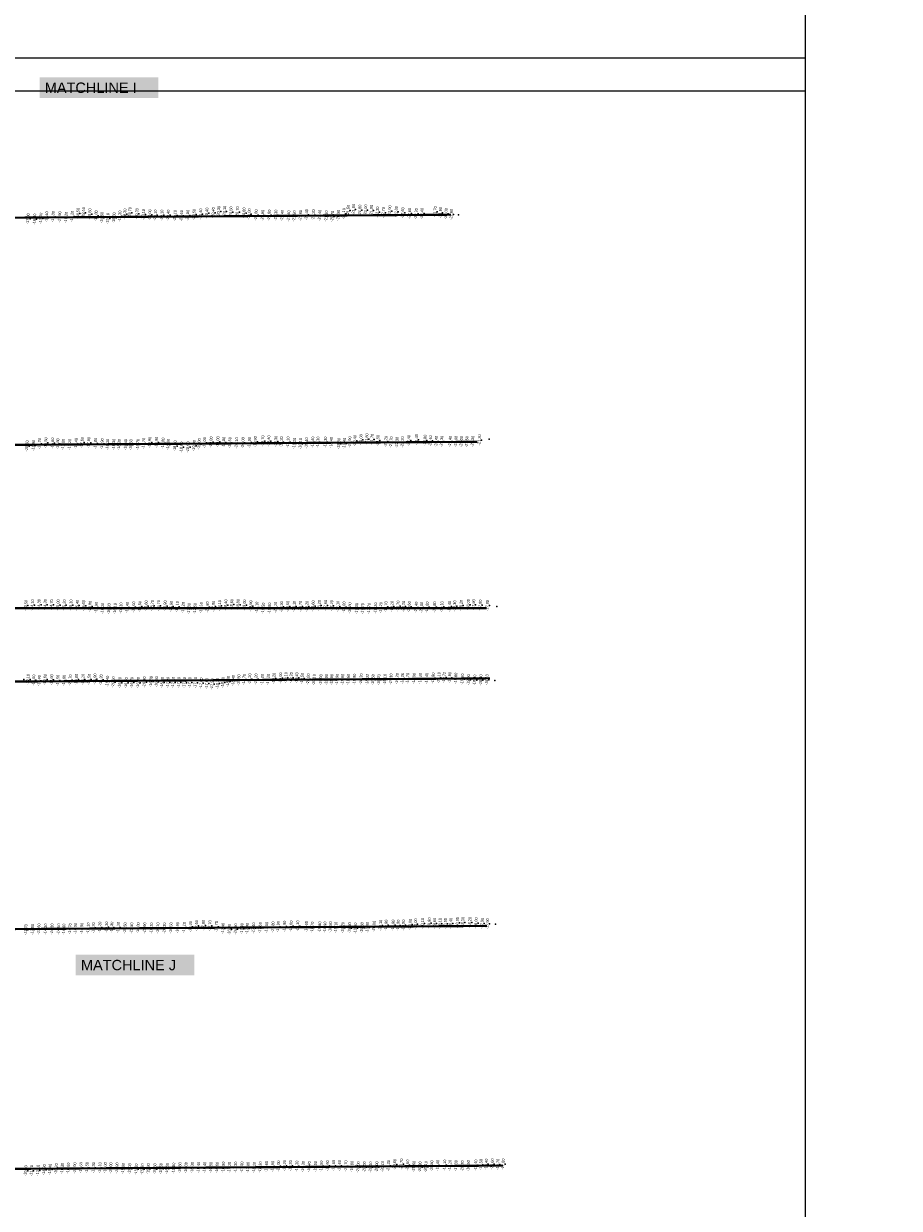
# Model space of a CAD drawing. Header units: feet. Extents: x 850675 to 1077306, y 463961 to 606658.
# Tile 51 of 77: x 946386 to 950436, y 556047 to 561523. Entities that reach past the tile are written whole.
import ezdxf
from ezdxf.enums import TextEntityAlignment as Align

# ---------------------------------------------------------------- set-up
doc = ezdxf.new("R2010")
doc.units = ezdxf.units.FT
doc.header["$MEASUREMENT"] = 0
doc.header["$XCLIPFRAME"] = 0
doc.header["$PDSIZE"] = 100
doc.linetypes.add('DASHED', pattern=[0.75, 0.5, -0.25])
for name, color, linetype in [('ELEV8', 7, 'Continuous'), ('MATCHLINE', 7, 'DASHED'), ('Plan', 150, 'Continuous'), ('POINTS8', 7, 'Continuous')]:
    doc.layers.add(name, color=color, linetype=linetype)
doc.layers.add('MrSID', color=251, linetype='Continuous', transparency=0.2)
doc.styles.add('MM-STANDARD', font='txt', dxfattribs={"height": 1})
doc.styles.get("Standard").update_dxf_attribs({"font": 'simplex.shx'})
picture_1 = doc.add_image_def('image3.sid', size_in_pixel=(6317, 6971))
picture_2 = doc.add_image_def('image8.sid', size_in_pixel=(6313, 6971))
picture_3 = doc.add_image_def('image11.jpg', size_in_pixel=(1570, 944))

msp = doc.modelspace()

# ---------------------------------------------------------------- linework, layer by layer
at = {"layer": 'MATCHLINE', "color": 1, "const_width": 1, "flags": 128}
for points in [[(963828.314, 561227.6358), (899094.3378, 561227.6358)], [(963828.314, 557171.8257), (899094.3378, 557171.8257)]]:
    msp.add_lwpolyline(points, dxfattribs=at)
at = {"layer": 'Plan', "const_width": 10}
for points in [[(945338.6, 560619.93), (948362.9995, 560640.1877)], [(945480.06, 559570.45), (948483.778, 559590.578)], [(945522.72, 558821.66), (948527.5857, 558821.66)], [(945542.38, 558476.61), (948542.8426, 558496.7161)], [(945528.54, 557332.28), (948529.0026, 557352.3862)], [(945506.98, 556223.71), (948603.4762, 556244.4506)]]:
    msp.add_lwpolyline(points, dxfattribs=at)
at = {"layer": 'POINTS8', "color": 250, "linetype": 'Continuous', "lineweight": 0, "transparency": 33554687}
for p in [(946415.92, 560620.56, -17), (946446.15, 560619.03, -16.8), (946474.62, 560623.4, -17), (946501.7, 560629.56, -17.4), (946532, 560630.97, -18), (946562.28, 560629.22, -17.9), (946592.26, 560627.81, -18.2), (946619.9, 560632.53, -18.2), (946646.63, 560645.11, -18.5), (946672.56, 560648.94, -18.5), (946701.56, 560643.11, -18.5), (946730.44, 560634.42, -18.8), (946757.44, 560626.42, -18.8), (946784.38, 560622, -19.1), (946813.39, 560625.12, -19.3), (946840.27, 560633.24, -19.3), (946863.36, 560642.59, -19.3), (946886.57, 560648.97, -19.7), (946918.87, 560644.14, -20.2), (946949.13, 560640.52, -20.1), (946978.72, 560639.03, -20), (947004.12, 560637.68, -20.1), (947034.77, 560637.47, -20.1), (947064.07, 560637.46, -20.4), (947095.62, 560636.17, -21.1), (947125.7, 560635.08, -21.6), (947154.18, 560637.21, -20.8), (947183.65, 560640.73, -20.5), (947213.83, 560643.04, -20.4), (947242.88, 560646.86, -20.4), (947272.15, 560648.56, -20.4), (947297.63, 560654.7, -20.3), (947324.83, 560655.61, -20.1), (947354, 560652.52, -20.5), (947384.41, 560652.25, -20.7), (947414.67, 560647.47, -20.6), (947438.86, 560642.91, -21), (947470.33, 560638.45, -20.8), (947500.91, 560637.04, -20.9), (947531.16, 560637.57, -20.8), (947561.73, 560637.5, -21.3), (947591.49, 560636.49, -21.4), (947621.53, 560633.65, -21.4), (947647.04, 560633.65, -21.5), (947675.7, 560636.51, -21.6), (947704.12, 560640.09, -21.4), (947735.16, 560638.83, -21.2), (947764.84, 560637.19, -21.4), (947795.15, 560633.39, -21.3), (947823.04, 560632.52, -20.7), (947850.76, 560636.99, -20.5), (947875.77, 560644.54, -21.1), (947896.35, 560660, -21.5), (947921.34, 560663.83, -21.8), (947950.47, 560660.51, -21.8), (947976.98, 560661.14, -22), (948003.54, 560660.06, -21.9), (948031.96, 560651.96, -22.3), (948059.2, 560649.58, -22.7), (948088.73, 560657.13, -22.9), (948118.78, 560653.73, -22.8), (948148.6, 560648.41, -22.6), (948180.12, 560645.55, -22.6), (948210.84, 560644.12, -22.2), (948237.78, 560645.32, -22.4), (948298.53, 560653.19, -21.7), (948323.35, 560649.52, -21.6), (948349.24, 560644.51, -22), (948373.51, 560641.25, -22.6), (948397.82, 560639.08, -23.1), (946441.44, 559573.4, -15.9), (946468.6, 559581.29, -16.2), (946497.8, 559585.08, -16.5), (946529.13, 559583.78, -16.6), (946553.15, 559580.4, -16.8), (946578.43, 559577.55, -17), (946608.2, 559578.03, -17.1), (946637.52, 559581.72, -17.4), (946665.88, 559586.6, -17.6), (946696.48, 559586.43, -17.9), (946727.88, 559582.93, -17.8), (946758.48, 559580.48, -17.9), (946783.48, 559578.25, -18.1), (946812.17, 559578.28, -18.3), (946837.11, 559577.29, -18.3), (946867.05, 559577.04, -18.4), (946891.38, 559576.06, -18.6), (946923.35, 559577.86, -18.7), (946950.18, 559582.9, -18.7), (946978.53, 559587.39, -18.9), (947009.97, 559587.59, -18.9), (947040.2, 559583.45, -18.8), (947064.27, 559577.75, -18.8), (947207.54, 559580.06, -19), (947232.18, 559585.67, -19), (947262.42, 559588.8, -19), (947293.58, 559589.68, -19), (947320.57, 559587.83, -18.8), (947348.83, 559585.64, -19.5), (947380.11, 559584.75, -20.1), (947409.75, 559585.42, -20), (947439.38, 559586.71, -19.9), (947467.04, 559590.16, -19.9), (947501.16, 559593.6, -19.7), (947528.94, 559593.87, -19.4), (947561.55, 559592.2, -19.3), (947587.25, 559589.46, -19.2), (947618.2, 559588.5, -19.1), (947647.29, 559583.17, -18.2), (947675.31, 559581.47, -18.1), (947703.65, 559584.63, -18.4), (947732.27, 559588.36, -18.4), (947756.52, 559588.19, -18.3), (947790.9, 559588.3, -18.3), (947818.26, 559586.68, -18.4), (947852.96, 559581.73, -18.5), (947878.62, 559583.13, -19.4), (947903.61, 559588.98, -19.9), (947926.96, 559595.46, -20.4), (947955.27, 559599.4, -21), (947982.46, 559603.11, -21.6), (948006.92, 559601.15, -21.7), (948033.65, 559596.01, -21.5), (948070.42, 559591.87, -21.2), (948095.26, 559588.84, -21.7), (948122.27, 559587.03, -22.3), (948147.21, 559589.13, -22.2), (948176.5, 559595.85, -22.4), (948212.53, 559600.14, -21.4), (948251.59, 559597.2, -20.8), (948276.88, 559594.32, -20.4), (948304.09, 559591.7, -20.4), (948329.05, 559592.04, -20.3), (948368.26, 559591.96, -21.4), (948394.93, 559591.61, -21.9), (948419.84, 559590.85, -22), (948445.4, 559590.49, -21.5), (948472.25, 559592.36, -21.3), (948503.4, 559598.68, -21.3), (948539.12, 559602.23, -21.3), (946411.16, 559570.51, -15.5), (947095.63, 559571.01, -18.9), (947125.41, 559565.04, -18.8), (947155.62, 559565.65, -18.9), (947184.02, 559572.31, -19), (946405.92, 558833.9, -13.5), (946435.74, 558835.75, -14.1), (946466.45, 558836.9, -14.3), (946495.02, 558836.99, -14.3), (946524.29, 558836.2, -14.7), (946554.59, 558835.69, -15), (946583.07, 558835.31, -15.2), (946614.18, 558835.09, -15.3), (946643.47, 558834.03, -15.4), (946673.13, 558832.11, -15.6), (946702.7, 558829.16, -15.8), (946731.36, 558824.43, -15.9), (946760.49, 558820.04, -16.1), (946789.99, 558817.95, -16.2), (946818.17, 558819.09, -16.1), (946845.42, 558821.3, -16.3), (946874.74, 558824.29, -16.4), (946903.99, 558826.39, -16.6), (946932.56, 558828.45, -16.5), (946961.48, 558831.02, -16.6), (946990.36, 558832.72, -16.7), (947019.47, 558832.4, -16.7), (947049.37, 558830.89, -16.9), (947077.97, 558829.1, -16.9), (947105.54, 558827.53, -17.1), (947133.52, 558823.59, -17.2), (947160.32, 558818.9, -17.3), (947188.05, 558819.33, -17.5), (947216.84, 558822.9, -17.5), (947245.16, 558826.03, -17.6), (947273.28, 558829.45, -17.9), (947301.75, 558832.72, -18.1), (947329.9, 558835.73, -18.4), (947358.12, 558837.74, -18.6), (947387, 558837.39, -18.8), (947416.73, 558835.22, -19), (947445.38, 558831.19, -18.9), (947473.86, 558825.08, -19.1), (947503.35, 558820.62, -19.5), (947532.55, 558820.85, -19.8), (947559.91, 558824.65, -20.1), (947587.82, 558827.14, -20.3), (947616.87, 558829.03, -20.5), (947646.94, 558829.55, -20.1), (947675.53, 558829.15, -19.7), (947705.35, 558829.28, -19.2), (947733.78, 558830.99, -18.6), (947762.61, 558832.94, -18.2), (947791.57, 558833.66, -17.6), (947819.83, 558832.24, -17.2), (947848.76, 558829.51, -17.1), (947877.01, 558825.77, -17), (947903.72, 558822.01, -16.8), (947935.53, 558818.81, -17.3), (947963.45, 558818.47, -17.7), (947993.06, 558819.48, -17.7), (948023, 558821.18, -18.2), (948047, 558823.45, -18.2), (948070.95, 558826.78, -18.7), (948098.94, 558828.97, -19.1), (948126.98, 558829.98, -19.7), (948152.17, 558829.07, -20.2), (948178.66, 558827.34, -20.6), (948210.97, 558825.15, -20.4), (948235.88, 558824.69, -20), (948261.6, 558825.55, -19.6), (948295.84, 558826.31, -19.8), (948329.67, 558827, -19.1), (948364.9, 558828.59, -18.4), (948388.96, 558830.53, -18.3), (948419.13, 558834.26, -18.2), (948451.99, 558836.98, -18), (948476.59, 558836.24, -17.9), (948507.35, 558834.7, -17.8), (948540.16, 558832.98, -17.8), (948574.01, 558829.77, -17.9), (946386.73, 558490.93, -13.5), (946415.66, 558490.99, -14.1), (946441.84, 558488.1, -14.5), (946467.81, 558485.44, -14.4), (946494.64, 558491, -14.6), (946524.96, 558489.51, -14.6), (946553.69, 558487.55, -14.5), (946582.28, 558487.08, -14.6), (946610.81, 558488.68, -14.7), (946639.11, 558491.25, -14.8), (946669.73, 558491.63, -15.1), (946698.51, 558492.07, -15.5), (946724.94, 558493.34, -15.9), (946753.34, 558489.48, -16.2), (946782.59, 558483.01, -16.4), (946809.81, 558479.48, -16.6), (946895.65, 558477.21, -16.7), (946953.88, 558479.25, -16.9), (946984.64, 558481.65, -16.8), (947010.1, 558480.57, -16.8), (947036.09, 558477.43, -16.9), (947062.62, 558477.56, -17), (947086.98, 558478.27, -17.1), (947112.72, 558477.31, -17.2), (947163.61, 558477.49, -17.3), (947316.51, 558477.5, -18.3), (947341.33, 558482.19, -18.3), (947364.97, 558486.46, -18.4), (947390.62, 558489.1, -18.5), (947415.28, 558491.39, -18.7), (947440.95, 558493.42, -19.2), (947470.13, 558493.26, -19.2), (947499.26, 558491.65, -19.2), (947526.44, 558491.49, -19.2), (947553.11, 558496.76, -19.2), (947583.39, 558497.77, -19), (947608.36, 558499.5, -19.1), (947632.67, 558499.18, -19.2), (947658.32, 558498.83, -19.4), (947683.65, 558496.27, -19.5), (947711.57, 558493.09, -20), (947738.63, 558490.38, -20.1), (947769.66, 558489.87, -19.9), (947795.52, 558491.09, -19.9), (947820.17, 558491.01, -19.9), (947845.29, 558491.98, -19.9), (947870.92, 558491.33, -19.9), (947896.91, 558491.74, -19.6), (947925.68, 558492.28, -18.9), (947956.38, 558493.29, -18.2), (947984.919, 558491.0843, -18.3246), (948011.31, 558489.95, -18.5), (948038.02, 558489.6, -18.7), (948066.64, 558491.05, -19.1), (948094.65, 558493.13, -19.3), (948122.93, 558495.14, -19.2), (948147.2894, 558495.8762, -18.2649), (948171.49, 558495.84, -18.7), (948201.19, 558495.94, -18.9), (948229.91, 558496.02, -19.2), (948259.6, 558496.3, -19.4), (948289.32, 558497.59, -19.8), (948316.1, 558499.67, -20.1), (948340.3986, 558500.7705, -19.7236), (948365.94, 558499.9, -19.9), (948394.3, 558496.87, -19.8), (948424.35, 558492.75, -19.5), (948452.71, 558489.58, -19), (948481.44, 558488.09, -18.9), (948509.76, 558488.72, -18.8), (948537.75, 558489.65, -18.1), (948565.59, 558486.71, -17.7), (946839.79, 558476.59, -16.2), (946869.5, 558475.74, -16.7), (946925.01, 558476.69, -16.9), (947138.6, 558476.83, -17.3), (947189.84, 558476.39, -17.4), (947216.39, 558474.24, -17.6), (947242.53, 558472.54, -17.8), (947267.3, 558470.03, -17.9), (947292.43, 558473.13, -18.1), (946405.67, 557334, -11.7), (946436.46, 557335.56, -12.8), (946465.71, 557337.65, -13.6), (946496.87, 557336.99, -14.3), (946526.59, 557337.5, -14.3), (946557.04, 557337.34, -14.5), (946581.5, 557336.71, -14.6), (946610.19, 557338.74, -14.7), (946634.89, 557340.1, -14.9), (946664.32, 557340.8, -14.9), (946694.22, 557341.63, -15.1), (946718.24, 557343.12, -15.2), (946747.68, 557345.85, -15.2), (946778.77, 557346.48, -15.3), (946803.01, 557345.87, -15.3), (946833.11, 557344.73, -15.3), (946864.46, 557342.43, -15.5), (946894.86, 557342.01, -15.8), (946924.78, 557342.81, -15.8), (946955.2, 557342.1, -15.9), (946986.25, 557341.72, -16.1), (947015.65, 557342.72, -16.1), (947046.65, 557342.08, -16.3), (947076.55, 557342.58, -16.5), (947107.52, 557343.7, -16.9), (947138.03, 557344.79, -17.1), (947167.37, 557348.35, -17.4), (947195.23, 557353, -17.6), (947226.62, 557354.22, -17.8), (947256.81, 557352.26, -17.7), (947286.75, 557348.46, -17.7), (947317.18, 557340.95, -17.4), (947346.8, 557335.37, -16.9), (947375.68, 557337.52, -16.9), (947405.15, 557338.96, -17.4), (947429.7, 557340.75, -17.4), (947458.42, 557342.16, -17.4), (947489.59, 557343.67, -17.6), (947519.17, 557344.93, -17.8), (947548.41, 557346.96, -17.8), (947572.79, 557348.6, -17.9), (947601.76, 557350.39, -17.9), (947632.6, 557350.79, -18), (947662.86, 557351.13, -18.1), (947702.98, 557348.41, -18.6), (947730.21, 557345.86, -18.7), (947764.61, 557346.42, -18.8), (947788.84, 557346.24, -18.9), (947813.94, 557347.25, -18.8), (947839.28, 557345.65, -19.1), (947871.94, 557343.99, -19.2), (947902.74, 557342.74, -19.3), (947929.77, 557341.55, -19.5), (947960.25, 557343.38, -19.8), (947985.1, 557344.93, -19.8), (948015.82, 557350.19, -20), (948046.26, 557354.88, -20.1), (948071.7, 557355.14, -19.9), (948103.8, 557355.23, -19.9), (948127.81, 557355.11, -19.9), (948151.9, 557355.66, -19.9), (948183.12, 557358.99, -20), (948208.06, 557360.77, -20), (948240.18, 557363, -20.1), (948271.35, 557364.97, -19.9), (948295.91, 557363.2, -19.6), (948320.9, 557362.61, -19.1), (948345.85, 557362.31, -18.5), (948370.85, 557363.54, -18.4), (948401.45, 557366.85, -18.3), (948426.9, 557367.69, -18.3), (948459.2, 557367.75, -18.2), (948488.07, 557365.37, -18), (948515.96, 557363.64, -17.9), (948540.7, 557361.38, -17.9), (948568, 557361.16, -18.2), (946601.77, 556231.95, -16), (946631.81, 556232.89, -15.9), (946660.38, 556233.88, -15.6), (946688.63, 556234.27, -15.5), (946718.37, 556233.96, -15.3), (946747.66, 556233.66, -15.1), (946772.98, 556233.69, -15), (946798.68, 556232.96, -15), (946827.06, 556232.88, -14.9), (947118.12, 556233.35, -15.8), (947146.51, 556234.1, -16), (947175.24, 556234.87, -16.3), (947203.89, 556235.78, -16.4), (947232.47, 556235.78, -16.4), (947261.26, 556235.24, -16.5), (947290.16, 556235.29, -16.6), (947318.89, 556236.53, -16.9), (947346.9, 556235.79, -17.1), (947375.52, 556236.61, -17.3), (947404.44, 556236.99, -17.5), (947433.05, 556235.86, -17.8), (947461.88, 556235.67, -18.1), (947489.74, 556236.92, -18.3), (947517.88, 556239.1, -18.6), (947546.88, 556240.04, -18.9), (947573.98, 556241.66, -19), (947601.49, 556244, -19.2), (947629.32, 556243.1, -19.2), (947659.07, 556241.19, -19.3), (947688.1, 556239.3, -19.3), (947716.06, 556238.38, -19.4), (947744.68, 556239.45, -19.5), (947772.19, 556241.13, -19.5), (947800.31, 556242.96, -19.6), (947828.68, 556244.06, -19.6), (947856.29, 556243.69, -19.6), (947885.12, 556242.16, -19.7), (947913.91, 556239.57, -19.8), (947942.91, 556237.63, -20), (947971.2, 556237.13, -20), (947999.95, 556236.84, -20), (948028.17, 556237.89, -20), (948055.47, 556239.87, -20.1), (948082.93, 556243.5, -20.3), (948111.45, 556248.87, -20.6), (948142.4, 556250.6, -20.7), (948171.19, 556246.07, -20.6), (948200.08, 556240.41, -20.6), (948228.68, 556237.41, -20.3), (948255.19, 556239.24, -20.1), (948282.65, 556242.26, -19.8), (948310.04, 556244.37, -19.4), (948342.35, 556245.79, -19.1), (948367, 556244.93, -18.1), (948395.07, 556243.27, -17.3), (948424.47, 556241.85, -16.7), (948452.1, 556243.17, -16.5), (948486.37, 556246.2, -16.4), (948510.33, 556248.6, -16.5), (948535.23, 556250.36, -16.4), (948562.8, 556251.22, -16.6), (948588.83, 556250.09, -16.7), (948613.25, 556250.59, -17), (946404.88, 556219.83, -10.6), (946431.74, 556220.25, -11.8), (946461.71, 556222.24, -13.1), (946490.24, 556224.49, -14.3), (946517.54, 556226.66, -15.4), (946546.1, 556229.19, -16.2), (946574.03, 556231.47, -16.3), (946856.05, 556231.28, -15), (946885.91, 556229.21, -15), (946916.05, 556227.45, -15.1), (946944.06, 556227.77, -15.2), (946971.92, 556228.79, -15.3), (947002.28, 556228.59, -15.5), (947030.78, 556229.64, -15.5), (947059.05, 556230.55, -15.6), (947089.16, 556231.8, -15.8)]:
    msp.add_point(p, dxfattribs=at)

# ---------------------------------------------------------------- texts
at = {"layer": 'ELEV8', "color": 18, "true_color": 0x000000, "transparency": 33554687, "style": 'MM-STANDARD'}
for s, p in [('-18.50', (946646.63, 560645.11, -18.5)), ('-18.50', (946672.56, 560648.94, -18.5)), ('-18.50', (946701.56, 560643.11, -18.5)), ('-19.30', (946863.36, 560642.59, -19.3)), ('-19.70', (946886.57, 560648.97, -19.7)), ('-20.20', (946918.87, 560644.14, -20.2)), ('-20.40', (947213.83, 560643.04, -20.4)), ('-20.40', (947242.88, 560646.86, -20.4)), ('-20.40', (947272.15, 560648.56, -20.4)), ('-20.30', (947297.63, 560654.7, -20.3)), ('-20.10', (947324.83, 560655.61, -20.1)), ('-20.50', (947354, 560652.52, -20.5)), ('-20.70', (947384.41, 560652.25, -20.7)), ('-20.60', (947414.67, 560647.47, -20.6)), ('-21.00', (947438.86, 560642.91, -21)), ('-21.10', (947875.77, 560644.54, -21.1)), ('-21.50', (947896.35, 560660, -21.5)), ('-21.80', (947921.34, 560663.83, -21.8)), ('-21.80', (947950.47, 560660.51, -21.8)), ('-22.00', (947976.98, 560661.14, -22)), ('-21.90', (948003.54, 560660.06, -21.9)), ('-22.30', (948031.96, 560651.96, -22.3)), ('-22.70', (948059.2, 560649.58, -22.7)), ('-22.90', (948088.73, 560657.13, -22.9)), ('-22.80', (948118.78, 560653.73, -22.8)), ('-22.60', (948148.6, 560648.41, -22.6)), ('-22.60', (948180.12, 560645.55, -22.6)), ('-22.20', (948210.84, 560644.12, -22.2)), ('-22.40', (948237.78, 560645.32, -22.4)), ('-21.70', (948298.53, 560653.19, -21.7)), ('-21.60', (948323.35, 560649.52, -21.6)), ('-22.00', (948349.24, 560644.51, -22)), ('-17.00', (946415.92, 560620.56, -17)), ('-16.80', (946446.15, 560619.03, -16.8)), ('-17.00', (946474.62, 560623.4, -17)), ('-17.40', (946501.7, 560629.56, -17.4)), ('-18.00', (946532, 560630.97, -18)), ('-17.90', (946562.28, 560629.22, -17.9)), ('-18.20', (946592.26, 560627.81, -18.2)), ('-18.20', (946619.9, 560632.53, -18.2)), ('-18.80', (946730.44, 560634.42, -18.8)), ('-18.80', (946757.44, 560626.42, -18.8)), ('-19.10', (946784.38, 560622, -19.1)), ('-19.30', (946813.39, 560625.12, -19.3)), ('-19.30', (946840.27, 560633.24, -19.3)), ('-20.10', (946949.13, 560640.52, -20.1)), ('-20.00', (946978.72, 560639.03, -20)), ('-20.10', (947004.12, 560637.68, -20.1)), ('-20.10', (947034.77, 560637.47, -20.1)), ('-20.40', (947064.07, 560637.46, -20.4)), ('-21.10', (947095.62, 560636.17, -21.1)), ('-21.60', (947125.7, 560635.08, -21.6)), ('-20.80', (947154.18, 560637.21, -20.8)), ('-20.50', (947183.65, 560640.73, -20.5)), ('-20.80', (947470.33, 560638.45, -20.8)), ('-20.90', (947500.91, 560637.04, -20.9)), ('-20.80', (947531.16, 560637.57, -20.8)), ('-21.30', (947561.73, 560637.5, -21.3)), ('-21.40', (947591.49, 560636.49, -21.4)), ('-21.40', (947621.53, 560633.65, -21.4)), ('-21.50', (947647.04, 560633.65, -21.5)), ('-21.60', (947675.7, 560636.51, -21.6)), ('-21.40', (947704.12, 560640.09, -21.4)), ('-21.20', (947735.16, 560638.83, -21.2)), ('-21.40', (947764.84, 560637.19, -21.4)), ('-21.30', (947795.15, 560633.39, -21.3)), ('-20.70', (947823.04, 560632.52, -20.7)), ('-20.50', (947850.76, 560636.99, -20.5)), ('-22.60', (948373.51, 560641.25, -22.6)), ('-21.60', (947982.46, 559603.11, -21.6)), ('-15.50', (946411.16, 559570.51, -15.5)), ('-15.90', (946441.44, 559573.4, -15.9)), ('-16.20', (946468.6, 559581.29, -16.2)), ('-16.50', (946497.8, 559585.08, -16.5)), ('-16.60', (946529.13, 559583.78, -16.6)), ('-16.80', (946553.15, 559580.4, -16.8)), ('-17.00', (946578.43, 559577.55, -17)), ('-17.10', (946608.2, 559578.03, -17.1)), ('-17.40', (946637.52, 559581.72, -17.4)), ('-17.60', (946665.88, 559586.6, -17.6)), ('-17.90', (946696.48, 559586.43, -17.9)), ('-17.80', (946727.88, 559582.93, -17.8)), ('-17.90', (946758.48, 559580.48, -17.9)), ('-18.10', (946783.48, 559578.25, -18.1)), ('-18.30', (946812.17, 559578.28, -18.3)), ('-18.30', (946837.11, 559577.29, -18.3)), ('-18.40', (946867.05, 559577.04, -18.4)), ('-18.60', (946891.38, 559576.06, -18.6)), ('-18.70', (946923.35, 559577.86, -18.7)), ('-18.70', (946950.18, 559582.9, -18.7)), ('-18.90', (946978.53, 559587.39, -18.9)), ('-18.90', (947009.97, 559587.59, -18.9)), ('-18.80', (947040.2, 559583.45, -18.8)), ('-18.80', (947064.27, 559577.75, -18.8)), ('-18.90', (947095.63, 559571.01, -18.9)), ('-18.80', (947125.41, 559565.04, -18.8)), ('-18.90', (947155.62, 559565.65, -18.9)), ('-19.00', (947184.02, 559572.31, -19)), ('-19.00', (947207.54, 559580.06, -19)), ('-19.00', (947232.18, 559585.67, -19)), ('-19.00', (947262.42, 559588.8, -19)), ('-19.00', (947293.58, 559589.68, -19)), ('-18.80', (947320.57, 559587.83, -18.8)), ('-19.50', (947348.83, 559585.64, -19.5)), ('-20.10', (947380.11, 559584.75, -20.1)), ('-20.00', (947409.75, 559585.42, -20)), ('-19.90', (947439.38, 559586.71, -19.9)), ('-19.90', (947467.04, 559590.16, -19.9)), ('-19.70', (947501.16, 559593.6, -19.7)), ('-19.40', (947528.94, 559593.87, -19.4)), ('-19.30', (947561.55, 559592.2, -19.3)), ('-19.20', (947587.25, 559589.46, -19.2)), ('-19.10', (947618.2, 559588.5, -19.1)), ('-18.20', (947647.29, 559583.17, -18.2)), ('-18.10', (947675.31, 559581.47, -18.1)), ('-18.40', (947703.65, 559584.63, -18.4)), ('-18.40', (947732.27, 559588.36, -18.4)), ('-18.30', (947756.52, 559588.19, -18.3)), ('-18.30', (947790.9, 559588.3, -18.3)), ('-18.40', (947818.26, 559586.68, -18.4)), ('-18.50', (947852.96, 559581.73, -18.5)), ('-19.40', (947878.62, 559583.13, -19.4)), ('-19.90', (947903.61, 559588.98, -19.9)), ('-20.40', (947926.96, 559595.46, -20.4)), ('-21.00', (947955.27, 559599.4, -21)), ('-21.70', (948006.92, 559601.15, -21.7)), ('-21.50', (948033.65, 559596.01, -21.5)), ('-21.20', (948070.42, 559591.87, -21.2)), ('-21.70', (948095.26, 559588.84, -21.7)), ('-22.30', (948122.27, 559587.03, -22.3)), ('-22.20', (948147.21, 559589.13, -22.2)), ('-22.40', (948176.5, 559595.85, -22.4)), ('-21.40', (948212.53, 559600.14, -21.4)), ('-20.80', (948251.59, 559597.2, -20.8)), ('-20.40', (948276.88, 559594.32, -20.4)), ('-20.40', (948304.09, 559591.7, -20.4)), ('-20.30', (948329.05, 559592.04, -20.3)), ('-21.40', (948368.26, 559591.96, -21.4)), ('-21.90', (948394.93, 559591.61, -21.9)), ('-22.00', (948419.84, 559590.85, -22)), ('-21.50', (948445.4, 559590.49, -21.5)), ('-21.30', (948472.25, 559592.36, -21.3)), ('-21.30', (948503.4, 559598.68, -21.3)), ('-14.10', (946435.74, 558835.75, -14.1)), ('-14.30', (946466.45, 558836.9, -14.3)), ('-14.30', (946495.02, 558836.99, -14.3)), ('-14.70', (946524.29, 558836.2, -14.7)), ('-15.00', (946554.59, 558835.69, -15)), ('-15.20', (946583.07, 558835.31, -15.2)), ('-15.30', (946614.18, 558835.09, -15.3)), ('-18.40', (947329.9, 558835.73, -18.4)), ('-18.60', (947358.12, 558837.74, -18.6)), ('-18.80', (947387, 558837.39, -18.8)), ('-19.00', (947416.73, 558835.22, -19)), ('-18.00', (948451.99, 558836.98, -18)), ('-17.90', (948476.59, 558836.24, -17.9)), ('-13.50', (946405.92, 558833.9, -13.5)), ('-15.40', (946643.47, 558834.03, -15.4)), ('-15.60', (946673.13, 558832.11, -15.6)), ('-15.80', (946702.7, 558829.16, -15.8)), ('-15.90', (946731.36, 558824.43, -15.9)), ('-16.10', (946760.49, 558820.04, -16.1)), ('-16.20', (946789.99, 558817.95, -16.2)), ('-16.10', (946818.17, 558819.09, -16.1)), ('-16.30', (946845.42, 558821.3, -16.3)), ('-16.40', (946874.74, 558824.29, -16.4)), ('-16.60', (946903.99, 558826.39, -16.6)), ('-16.50', (946932.56, 558828.45, -16.5)), ('-16.60', (946961.48, 558831.02, -16.6)), ('-16.70', (946990.36, 558832.72, -16.7)), ('-16.70', (947019.47, 558832.4, -16.7)), ('-16.90', (947049.37, 558830.89, -16.9)), ('-16.90', (947077.97, 558829.1, -16.9)), ('-17.10', (947105.54, 558827.53, -17.1)), ('-17.20', (947133.52, 558823.59, -17.2)), ('-17.30', (947160.32, 558818.9, -17.3)), ('-17.50', (947188.05, 558819.33, -17.5)), ('-17.50', (947216.84, 558822.9, -17.5)), ('-17.60', (947245.16, 558826.03, -17.6)), ('-17.90', (947273.28, 558829.45, -17.9)), ('-18.10', (947301.75, 558832.72, -18.1)), ('-18.90', (947445.38, 558831.19, -18.9)), ('-19.10', (947473.86, 558825.08, -19.1)), ('-19.50', (947503.35, 558820.62, -19.5)), ('-19.80', (947532.55, 558820.85, -19.8)), ('-20.10', (947559.91, 558824.65, -20.1)), ('-20.30', (947587.82, 558827.14, -20.3)), ('-20.50', (947616.87, 558829.03, -20.5)), ('-20.10', (947646.94, 558829.55, -20.1)), ('-19.70', (947675.53, 558829.15, -19.7)), ('-19.20', (947705.35, 558829.28, -19.2)), ('-18.60', (947733.78, 558830.99, -18.6)), ('-18.20', (947762.61, 558832.94, -18.2)), ('-17.60', (947791.57, 558833.66, -17.6)), ('-17.20', (947819.83, 558832.24, -17.2)), ('-17.10', (947848.76, 558829.51, -17.1)), ('-17.00', (947877.01, 558825.77, -17)), ('-16.80', (947903.72, 558822.01, -16.8)), ('-17.30', (947935.53, 558818.81, -17.3)), ('-17.70', (947963.45, 558818.47, -17.7)), ('-17.70', (947993.06, 558819.48, -17.7)), ('-18.20', (948023, 558821.18, -18.2)), ('-18.20', (948047, 558823.45, -18.2)), ('-18.70', (948070.95, 558826.78, -18.7)), ('-19.10', (948098.94, 558828.97, -19.1)), ('-19.70', (948126.98, 558829.98, -19.7)), ('-20.20', (948152.17, 558829.07, -20.2)), ('-20.60', (948178.66, 558827.34, -20.6)), ('-20.40', (948210.97, 558825.15, -20.4)), ('-20.00', (948235.88, 558824.69, -20)), ('-19.60', (948261.6, 558825.55, -19.6)), ('-19.80', (948295.84, 558826.31, -19.8)), ('-19.10', (948329.67, 558827, -19.1)), ('-18.40', (948364.9, 558828.59, -18.4)), ('-18.30', (948388.96, 558830.53, -18.3)), ('-18.20', (948419.13, 558834.26, -18.2)), ('-17.80', (948507.35, 558834.7, -17.8)), ('-17.80', (948540.16, 558832.98, -17.8)), ('-14.10', (946415.66, 558490.99, -14.1)), ('-14.50', (946441.84, 558488.1, -14.5)), ('-14.40', (946467.81, 558485.44, -14.4)), ('-14.60', (946494.64, 558491, -14.6)), ('-14.60', (946524.96, 558489.51, -14.6)), ('-14.50', (946553.69, 558487.55, -14.5)), ('-14.60', (946582.28, 558487.08, -14.6)), ('-14.70', (946610.81, 558488.68, -14.7)), ('-14.80', (946639.11, 558491.25, -14.8)), ('-15.10', (946669.73, 558491.63, -15.1)), ('-15.50', (946698.51, 558492.07, -15.5)), ('-15.90', (946724.94, 558493.34, -15.9)), ('-16.20', (946753.34, 558489.48, -16.2)), ('-16.40', (946782.59, 558483.01, -16.4)), ('-16.60', (946809.81, 558479.48, -16.6)), ('-16.20', (946839.79, 558476.59, -16.2)), ('-16.70', (946869.5, 558475.74, -16.7)), ('-16.70', (946895.65, 558477.21, -16.7)), ('-16.90', (946925.01, 558476.69, -16.9)), ('-16.90', (946953.88, 558479.25, -16.9)), ('-16.80', (946984.64, 558481.65, -16.8)), ('-16.80', (947010.1, 558480.57, -16.8)), ('-16.90', (947036.09, 558477.43, -16.9)), ('-17.00', (947062.62, 558477.56, -17)), ('-17.10', (947086.98, 558478.27, -17.1)), ('-17.20', (947112.72, 558477.31, -17.2)), ('-17.30', (947138.6, 558476.83, -17.3)), ('-17.30', (947163.61, 558477.49, -17.3)), ('-17.40', (947189.84, 558476.39, -17.4)), ('-17.60', (947216.39, 558474.24, -17.6)), ('-17.80', (947242.53, 558472.54, -17.8)), ('-17.90', (947267.3, 558470.03, -17.9)), ('-18.10', (947292.43, 558473.13, -18.1)), ('-18.30', (947316.51, 558477.5, -18.3)), ('-18.30', (947341.33, 558482.19, -18.3)), ('-18.40', (947364.97, 558486.46, -18.4)), ('-18.50', (947390.62, 558489.1, -18.5)), ('-18.70', (947415.28, 558491.39, -18.7)), ('-19.20', (947440.95, 558493.42, -19.2)), ('-19.20', (947470.13, 558493.26, -19.2)), ('-19.20', (947499.26, 558491.65, -19.2)), ('-19.20', (947526.44, 558491.49, -19.2)), ('-19.20', (947553.11, 558496.76, -19.2)), ('-19.00', (947583.39, 558497.77, -19)), ('-19.10', (947608.36, 558499.5, -19.1)), ('-19.20', (947632.67, 558499.18, -19.2)), ('-19.40', (947658.32, 558498.83, -19.4)), ('-19.50', (947683.65, 558496.27, -19.5)), ('-20.00', (947711.57, 558493.09, -20)), ('-20.10', (947738.63, 558490.38, -20.1)), ('-19.90', (947769.66, 558489.87, -19.9)), ('-19.90', (947795.52, 558491.09, -19.9)), ('-19.90', (947820.17, 558491.01, -19.9)), ('-19.90', (947845.29, 558491.98, -19.9)), ('-19.90', (947870.92, 558491.33, -19.9)), ('-19.60', (947896.91, 558491.74, -19.6)), ('-18.90', (947925.68, 558492.28, -18.9)), ('-18.20', (947956.38, 558493.29, -18.2)), ('-18.32', (947984.919, 558491.0843, -18.3246)), ('-18.50', (948011.31, 558489.95, -18.5)), ('-18.70', (948038.02, 558489.6, -18.7)), ('-19.10', (948066.64, 558491.05, -19.1)), ('-19.30', (948094.65, 558493.13, -19.3)), ('-19.20', (948122.93, 558495.14, -19.2)), ('-18.26', (948147.2894, 558495.8762, -18.2649)), ('-18.70', (948171.49, 558495.84, -18.7)), ('-18.90', (948201.19, 558495.94, -18.9)), ('-19.20', (948229.91, 558496.02, -19.2)), ('-19.40', (948259.6, 558496.3, -19.4)), ('-19.80', (948289.32, 558497.59, -19.8)), ('-20.10', (948316.1, 558499.67, -20.1)), ('-19.72', (948340.3986, 558500.7705, -19.7236)), ('-19.90', (948365.94, 558499.9, -19.9)), ('-19.80', (948394.3, 558496.87, -19.8)), ('-19.50', (948424.35, 558492.75, -19.5)), ('-19.00', (948452.71, 558489.58, -19)), ('-18.90', (948481.44, 558488.09, -18.9)), ('-18.80', (948509.76, 558488.72, -18.8)), ('-18.10', (948537.75, 558489.65, -18.1)), ('-20.00', (948183.12, 557358.99, -20)), ('-20.00', (948208.06, 557360.77, -20)), ('-20.10', (948240.18, 557363, -20.1)), ('-19.90', (948271.35, 557364.97, -19.9)), ('-19.60', (948295.91, 557363.2, -19.6)), ('-19.10', (948320.9, 557362.61, -19.1)), ('-18.50', (948345.85, 557362.31, -18.5)), ('-18.40', (948370.85, 557363.54, -18.4)), ('-18.30', (948401.45, 557366.85, -18.3)), ('-18.30', (948426.9, 557367.69, -18.3)), ('-18.20', (948459.2, 557367.75, -18.2)), ('-18.00', (948488.07, 557365.37, -18)), ('-17.90', (948515.96, 557363.64, -17.9)), ('-17.90', (948540.7, 557361.38, -17.9)), ('-11.70', (946405.67, 557334, -11.7)), ('-12.80', (946436.46, 557335.56, -12.8)), ('-13.60', (946465.71, 557337.65, -13.6)), ('-14.30', (946496.87, 557336.99, -14.3)), ('-14.30', (946526.59, 557337.5, -14.3)), ('-14.50', (946557.04, 557337.34, -14.5)), ('-14.60', (946581.5, 557336.71, -14.6)), ('-14.70', (946610.19, 557338.74, -14.7)), ('-14.90', (946634.89, 557340.1, -14.9)), ('-14.90', (946664.32, 557340.8, -14.9)), ('-15.10', (946694.22, 557341.63, -15.1)), ('-15.20', (946718.24, 557343.12, -15.2)), ('-15.20', (946747.68, 557345.85, -15.2)), ('-15.30', (946778.77, 557346.48, -15.3)), ('-15.30', (946803.01, 557345.87, -15.3)), ('-15.30', (946833.11, 557344.73, -15.3)), ('-15.50', (946864.46, 557342.43, -15.5)), ('-15.80', (946894.86, 557342.01, -15.8)), ('-15.80', (946924.78, 557342.81, -15.8)), ('-15.90', (946955.2, 557342.1, -15.9)), ('-16.10', (946986.25, 557341.72, -16.1)), ('-16.10', (947015.65, 557342.72, -16.1)), ('-16.30', (947046.65, 557342.08, -16.3)), ('-16.50', (947076.55, 557342.58, -16.5)), ('-16.90', (947107.52, 557343.7, -16.9)), ('-17.10', (947138.03, 557344.79, -17.1)), ('-17.40', (947167.37, 557348.35, -17.4)), ('-17.60', (947195.23, 557353, -17.6)), ('-17.80', (947226.62, 557354.22, -17.8)), ('-17.70', (947256.81, 557352.26, -17.7)), ('-17.70', (947286.75, 557348.46, -17.7)), ('-17.40', (947317.18, 557340.95, -17.4)), ('-16.90', (947346.8, 557335.37, -16.9)), ('-16.90', (947375.68, 557337.52, -16.9)), ('-17.40', (947405.15, 557338.96, -17.4)), ('-17.40', (947429.7, 557340.75, -17.4)), ('-17.40', (947458.42, 557342.16, -17.4)), ('-17.60', (947489.59, 557343.67, -17.6)), ('-17.80', (947519.17, 557344.93, -17.8)), ('-17.80', (947548.41, 557346.96, -17.8)), ('-17.90', (947572.79, 557348.6, -17.9)), ('-17.90', (947601.76, 557350.39, -17.9)), ('-18.00', (947632.6, 557350.79, -18)), ('-18.10', (947662.86, 557351.13, -18.1)), ('-18.60', (947702.98, 557348.41, -18.6)), ('-18.70', (947730.21, 557345.86, -18.7)), ('-18.80', (947764.61, 557346.42, -18.8)), ('-18.90', (947788.84, 557346.24, -18.9)), ('-18.80', (947813.94, 557347.25, -18.8)), ('-19.10', (947839.28, 557345.65, -19.1)), ('-19.20', (947871.94, 557343.99, -19.2)), ('-19.30', (947902.74, 557342.74, -19.3)), ('-19.50', (947929.77, 557341.55, -19.5)), ('-19.80', (947960.25, 557343.38, -19.8)), ('-19.80', (947985.1, 557344.93, -19.8)), ('-20.00', (948015.82, 557350.19, -20)), ('-20.10', (948046.26, 557354.88, -20.1)), ('-19.90', (948071.7, 557355.14, -19.9)), ('-19.90', (948103.8, 557355.23, -19.9)), ('-19.90', (948127.81, 557355.11, -19.9)), ('-19.90', (948151.9, 557355.66, -19.9)), ('-10.60', (946404.88, 556219.83, -10.6)), ('-11.80', (946431.74, 556220.25, -11.8)), ('-13.10', (946461.71, 556222.24, -13.1)), ('-14.30', (946490.24, 556224.49, -14.3)), ('-15.40', (946517.54, 556226.66, -15.4)), ('-16.20', (946546.1, 556229.19, -16.2)), ('-16.30', (946574.03, 556231.47, -16.3)), ('-16.00', (946601.77, 556231.95, -16)), ('-15.90', (946631.81, 556232.89, -15.9)), ('-15.60', (946660.38, 556233.88, -15.6)), ('-15.50', (946688.63, 556234.27, -15.5)), ('-15.30', (946718.37, 556233.96, -15.3)), ('-15.10', (946747.66, 556233.66, -15.1)), ('-15.00', (946772.98, 556233.69, -15)), ('-15.00', (946798.68, 556232.96, -15)), ('-14.90', (946827.06, 556232.88, -14.9)), ('-15.00', (946856.05, 556231.28, -15)), ('-15.00', (946885.91, 556229.21, -15)), ('-15.10', (946916.05, 556227.45, -15.1)), ('-15.20', (946944.06, 556227.77, -15.2)), ('-15.30', (946971.92, 556228.79, -15.3)), ('-15.50', (947002.28, 556228.59, -15.5)), ('-15.50', (947030.78, 556229.64, -15.5)), ('-15.60', (947059.05, 556230.55, -15.6)), ('-15.80', (947089.16, 556231.8, -15.8)), ('-15.80', (947118.12, 556233.35, -15.8)), ('-16.00', (947146.51, 556234.1, -16)), ('-16.30', (947175.24, 556234.87, -16.3)), ('-16.40', (947203.89, 556235.78, -16.4)), ('-16.40', (947232.47, 556235.78, -16.4)), ('-16.50', (947261.26, 556235.24, -16.5)), ('-16.60', (947290.16, 556235.29, -16.6)), ('-16.90', (947318.89, 556236.53, -16.9)), ('-17.10', (947346.9, 556235.79, -17.1)), ('-17.30', (947375.52, 556236.61, -17.3)), ('-17.50', (947404.44, 556236.99, -17.5)), ('-17.80', (947433.05, 556235.86, -17.8)), ('-18.10', (947461.88, 556235.67, -18.1)), ('-18.30', (947489.74, 556236.92, -18.3)), ('-18.60', (947517.88, 556239.1, -18.6)), ('-18.90', (947546.88, 556240.04, -18.9)), ('-19.00', (947573.98, 556241.66, -19)), ('-19.20', (947601.49, 556244, -19.2)), ('-19.20', (947629.32, 556243.1, -19.2)), ('-19.30', (947659.07, 556241.19, -19.3)), ('-19.30', (947688.1, 556239.3, -19.3)), ('-19.40', (947716.06, 556238.38, -19.4)), ('-19.50', (947744.68, 556239.45, -19.5)), ('-19.50', (947772.19, 556241.13, -19.5)), ('-19.60', (947800.31, 556242.96, -19.6)), ('-19.60', (947828.68, 556244.06, -19.6)), ('-19.60', (947856.29, 556243.69, -19.6)), ('-19.70', (947885.12, 556242.16, -19.7)), ('-19.80', (947913.91, 556239.57, -19.8)), ('-20.00', (947942.91, 556237.63, -20)), ('-20.00', (947971.2, 556237.13, -20)), ('-20.00', (947999.95, 556236.84, -20)), ('-20.00', (948028.17, 556237.89, -20)), ('-20.10', (948055.47, 556239.87, -20.1)), ('-20.30', (948082.93, 556243.5, -20.3)), ('-20.60', (948111.45, 556248.87, -20.6)), ('-20.70', (948142.4, 556250.6, -20.7)), ('-20.60', (948171.19, 556246.07, -20.6)), ('-20.60', (948200.08, 556240.41, -20.6)), ('-20.30', (948228.68, 556237.41, -20.3)), ('-20.10', (948255.19, 556239.24, -20.1)), ('-19.80', (948282.65, 556242.26, -19.8)), ('-19.40', (948310.04, 556244.37, -19.4)), ('-19.10', (948342.35, 556245.79, -19.1)), ('-18.10', (948367, 556244.93, -18.1)), ('-17.30', (948395.07, 556243.27, -17.3)), ('-16.70', (948424.47, 556241.85, -16.7)), ('-16.50', (948452.1, 556243.17, -16.5)), ('-16.40', (948486.37, 556246.2, -16.4)), ('-16.50', (948510.33, 556248.6, -16.5)), ('-16.40', (948535.23, 556250.36, -16.4)), ('-16.60', (948562.8, 556251.22, -16.6)), ('-16.70', (948588.83, 556250.09, -16.7)), ('-17.00', (948613.25, 556250.59, -17))]:
    msp.add_text(s, height=13, rotation=85, dxfattribs=at).set_placement(p, align=Align.BOTTOM_CENTER)
at = {"layer": 'MATCHLINE', "color": 1, "char_height": 48, "attachment_point": 1, "bg_fill": 1, "box_fill_scale": 1.5, "bg_fill_color": 255, "bg_fill_transparency": 0}
for s, insert in [('{\\fArial|b0|i0|c0|p34;MATCHLINE I}', (946483.9936, 561251.384)), ('{\\fArial|b0|i0|c0|p34;MATCHLINE J}', (946651.2685, 557195.5738))]:
    msp.add_mtext_dynamic_manual_height_columns(s, width=500.499458, gutter_width=1521.1859, heights=[0], dxfattribs=dict(at, insert=insert))

# ---------------------------------------------------------------- pictures from other files: only their frames are drawn
at = {"layer": 'MrSID'}
image = msp.add_image(picture_3, insert=(851552.7296, 463961.3689), size_in_units=(225757.9943, 135742.3864), rotation=0.370518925, dxfattribs=at)
image.dxf.flags = 7
image = msp.add_image(picture_2, insert=(943713.7971, 561212.1411), size_in_units=(20711.9423, 22870.7349), dxfattribs=at)
image.set_boundary_path([(45.7153, -0.5), (1915.534644, 6970.5)])
image = msp.add_image(picture_1, insert=(943865.4221, 538494.5786), size_in_units=(20725.0656, 22870.7349), dxfattribs=at)
image.set_boundary_path([(-0.5, -0.5), (1869.319344, 6970.5)])

doc.saveas('drawing.dxf')
